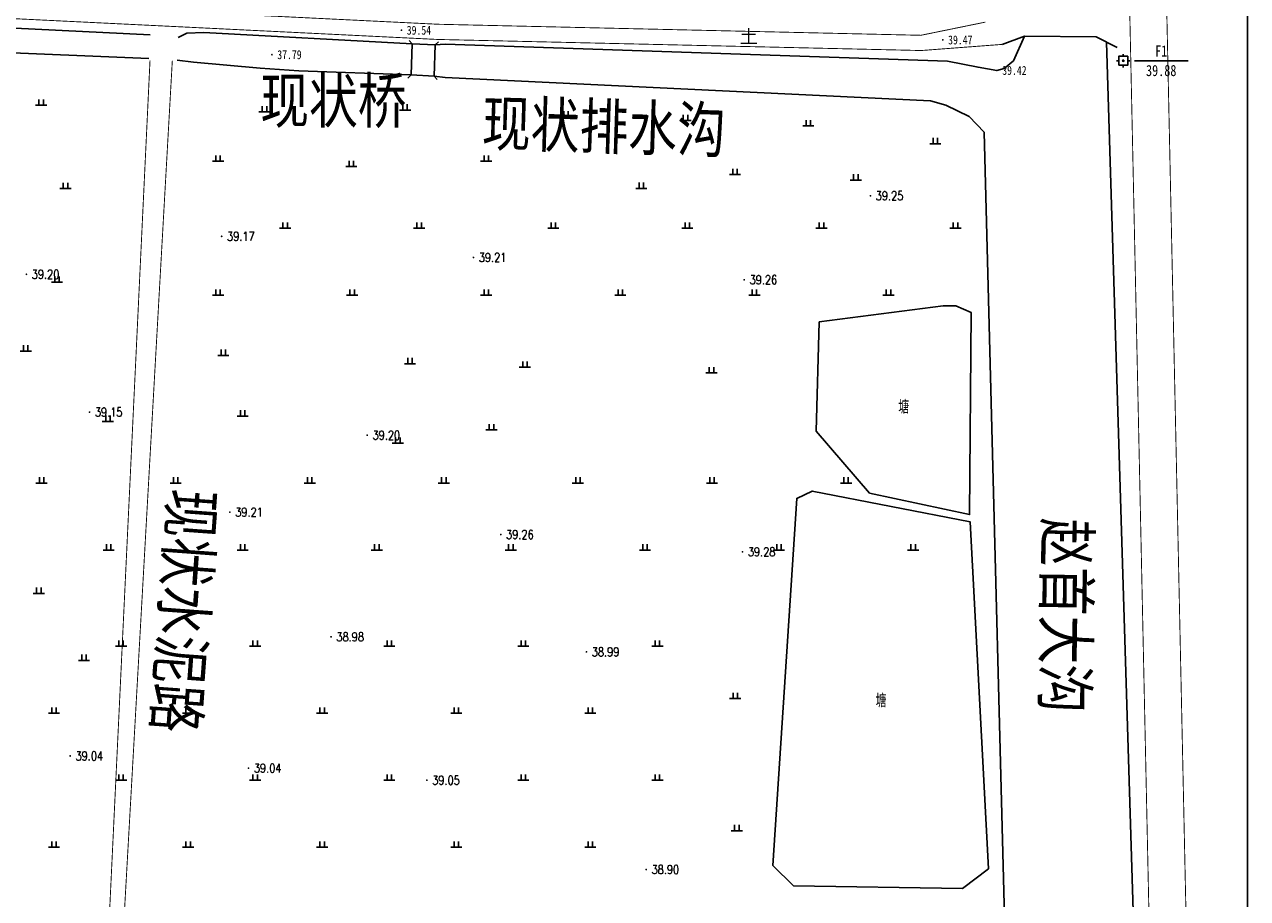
# Model space of a CAD drawing. Extents: x 456755 to 458049, y 3845626 to 3853218.
# Tile 9 of 80: x 457741 to 458014, y 3845866 to 3846061. Entities that reach past the tile are written whole.
import ezdxf
from ezdxf.enums import TextEntityAlignment as Align

# ---------------------------------------------------------------- set-up
doc = ezdxf.new("R2010")
doc.units = 0
doc.header["$PDMODE"] = 34
doc.header["$PDSIZE"] = 0.2
doc.linetypes.add('X2', pattern=[10, 8, -2])
doc.linetypes.add('X3', pattern=[5, 4, -1])
doc.layers.get('0').update_dxf_attribs({"linetype": 'CONTINUOUS'})
doc.layers.add('ASSIST', color=7, linetype='CONTINUOUS', plot=False)
for name, color, linetype in [('DLSS', 4, 'CONTINUOUS'), ('DMTZ', 3, 'CONTINUOUS'), ('GCD', 1, 'CONTINUOUS'), ('JMD', 6, 'CONTINUOUS'), ('KZD', 1, 'CONTINUOUS'), ('SXSS', 5, 'CONTINUOUS'), ('ZBTZ', 3, 'CONTINUOUS')]:
    doc.layers.add(name, color=color, linetype=linetype)
doc.styles.add('HZ', font='rs.shx', dxfattribs={"width": 0.8, "bigfont": 'hztxt.shx'})
doc.styles.add('仿宋体', font='仿宋_GB2312.ttf', dxfattribs={"width": 0.8})
doc.styles.add('正等线体', font='simhei.ttf')
doc.styles.add('黑体', font='simhei.ttf')
doc.linetypes.add('10421', pattern='A,2,[150,AAA.SHX,S=0.5,R=0,X=0,Y=0.5],1e-11', length=2)
doc.linetypes.add('10422', pattern='A,0.75,[150,AAA.SHX,S=0.5,R=0,X=0,Y=0.5],1.5,[177,AAA.SHX,S=1,R=0,X=0,Y=0.4],0.75', length=3)
doc.linetypes.add('444', pattern='A,4.5,[145,AAA.SHX,S=1,R=0,X=0,Y=1],4.5,-0.5,[146,AAA.SHX,S=1,R=0,X=0,Y=0],-0.5', length=10)
doc.linetypes.add('833', pattern='A,2,[150,AAA.SHX,S=0.8,R=0,X=0,Y=0.8],2,[150,AAA.SHX,S=2,R=0,X=0,Y=2],1e-11', length=4)
doc.linetypes.add('8352', pattern='A,1.5,[145,AAA.SHX,S=1,R=0,X=0,Y=1],1.5,-1,3,-1', length=8)

# ---------------------------------------------------------------- blocks, each defined once
blk = doc.blocks.new('GC200')
at = {"linetype": 'Continuous', "const_width": 0.2, "flags": 128}
blk.add_lwpolyline([(-0.1, 0, 1), (0.1, 0, 1)], format="xyb", close=True, dxfattribs=at)
blk = doc.blocks.new('*U23')
at = {"linetype": 'Continuous'}
for points in [[(-0.15, 0), (-0.14, -0.06), (-0.14, 0.06)], [(-0.14, 0.06), (-0.11, -0.11), (-0.11, 0.11)], [(-0.11, -0.11), (-0.14, 0.06), (-0.14, -0.06)], [(-0.11, 0.11), (-0.06, -0.14), (-0.06, 0.14)], [(-0.06, -0.14), (-0.11, 0.11), (-0.11, -0.11)], [(-0.06, 0.14), (0, -0.15), (0, 0.15)], [(0, -0.15), (-0.06, 0.14), (-0.06, -0.14)], [(0, 0.15), (0.06, -0.14), (0.06, 0.14)], [(0.06, -0.14), (0, 0.15), (0, -0.15)], [(0.06, 0.14), (0.11, -0.11), (0.11, 0.11)], [(0.11, -0.11), (0.06, 0.14), (0.06, -0.14)], [(0.11, 0.11), (0.14, -0.06), (0.14, 0.06)], [(0.14, -0.06), (0.11, 0.11), (0.11, -0.11)], [(0.15, 0), (0.14, 0.06), (0.14, -0.06)]]:
    blk.add_solid(points, dxfattribs=at)
blk = doc.blocks.new('gc259')
at = {"linetype": 'Continuous', "flags": 128}
for points in [[(-1, 0), (-1.5, 0)], [(-1, -1), (1, -1), (1, 1), (-1, 1), (-1, -1)], [(0, 1), (0, 1.5)], [(1, 0), (1.5, 0)], [(0, -1), (0, -1.5)]]:
    blk.add_lwpolyline(points, dxfattribs=at)
at = {"linetype": 'Continuous'}
blk.add_circle((0, 0), 0.15, dxfattribs=at)
blk.add_point((0, 0), dxfattribs=at)
blk.add_blockref('*U23', (0, 0), dxfattribs=at)
blk = doc.blocks.new('gc119')
for p, q in [((-1.25, 0), (1.25, 0)), ((-0.5, 1.3), (-0.5, 0)), ((0.5, 1.3), (0.5, 0))]:
    blk.add_line(p, q)

msp = doc.modelspace()

# ---------------------------------------------------------------- linework, layer by layer
at = {"linetype": 'Continuous'}
msp.add_lwpolyline([(456966.52, 3845625.6), (458014.33, 3845625.6), (458014.33, 3847107.36), (456966.52, 3847107.36)], close=True, dxfattribs=at)
at = {"layer": 'ASSIST', "linetype": 'Continuous', "elevation": -33.29, "flags": 128}
msp.add_lwpolyline([(457832.58, 3846056.73), (457832.33, 3846049.74), (457827.18, 3846050.01), (457827.43, 3846057)], close=True, dxfattribs=at)
at = {"layer": 'DLSS', "linetype": 'Continuous'}
for p, q in [((457827.43, 3846057, -33.29), (457826.75, 3846057.73, -33.29)), ((457832.58, 3846056.73, -33.29), (457833.32, 3846057.41, -33.29)), ((457827.18, 3846050.01, -33.29), (457826.45, 3846049.33, -33.29)), ((457832.33, 3846049.74, -33.29), (457833.02, 3846049.01, -33.29))]:
    msp.add_line(p, q, dxfattribs=at)
at = {"layer": 'DLSS', "linetype": 'Continuous', "const_width": 0.2, "flags": 128}
for points, elevation in [([(457988.89, 3845787.68), (457993.87, 3845787.41), (457975.43, 3846653.62)], 6.64), ([(458002.89, 3845753.06), (458002.12, 3845789.04), (457983.73, 3846653.22)], -33.29), ([(458002.89, 3845753.06), (458001.85, 3845801.67), (457983.73, 3846653.22)], -33.29), ([(457325.34, 3846081.21), (457326.17, 3846082.57), (457327.5, 3846083.1), (457331.36, 3846082.93), (457650.89, 3846067.84), (457671.66, 3846066.72), (457685.44, 3846064.99), (457712.74, 3846063.87), (457833.1, 3846057.96), (457941.33, 3846055.48), (457959.4, 3846056.85)], -33.29), ([(457760.44, 3845800.36), (457759.66, 3845806.31), (457760.81, 3845823), (457773.76, 3846053.19)], 6.2)]:
    msp.add_lwpolyline(points, dxfattribs=dict(at, elevation=elevation))
at = {"layer": 'DLSS', "linetype": 'X3', "const_width": 0.2, "elevation": -33.29, "flags": 128}
msp.add_lwpolyline([(457684.92, 3846068.89), (457712.89, 3846067.27), (457833.23, 3846061.36), (457941.24, 3846058.89), (457955.68, 3846061.84)], dxfattribs=at)
at = {"layer": 'DLSS', "linetype": 'Continuous', "elevation": -33.29}
for points in [[(457827.18, 3846050.01), (457827.43, 3846057)], [(457832.58, 3846056.73), (457832.33, 3846049.74)]]:
    msp.add_lwpolyline(points, dxfattribs=at)
at = {"layer": 'DLSS', "linetype": 'X2', "const_width": 0.2, "elevation": 6.18, "flags": 128}
msp.add_lwpolyline([(457755.81, 3845800.85), (457756.87, 3845806.9), (457757.83, 3845822.85), (457768.77, 3846053.29)], dxfattribs=at)
at = {"layer": 'DMTZ', "color": 5, "linetype": '10422', "elevation": 5.89, "flags": 128}
msp.add_lwpolyline([(457768.52, 3846053.66, 0.00000204, 0.00000204, 0), (457768.77, 3846058.99, 0.00000204, 0.00000204, 0)], format="xyseb", dxfattribs=at)
at = {"layer": 'DMTZ', "color": 5, "linetype": '10422', "const_width": 0.00000204, "elevation": 5.89, "flags": 128}
msp.add_lwpolyline([(457775.11, 3846058.69), (457774.86, 3846053.36)], dxfattribs=at)
at = {"layer": 'JMD', "linetype": '444'}
msp.add_line((457980.48, 3846058.51, -33.29), (457985.17, 3846056.16, -33.29), dxfattribs=at)
at = {"layer": 'JMD', "linetype": '444', "elevation": -33.29, "flags": 128}
msp.add_lwpolyline([(457959.4, 3846056.85), (457964.45, 3846058.69), (457980.48, 3846058.51)], dxfattribs=at)
at = {"layer": 'KZD', "linetype": 'Continuous'}
msp.add_line((457989.02, 3846053.19, 6.59), (458001.02, 3846053.19, 6.59), dxfattribs=at)
at = {"layer": 'SXSS', "linetype": '833', "flags": 128}
for points, elevation in [([(457768.77, 3846058.99), (457691.57, 3846062.8), (457670.26, 3846065.57), (457327.33, 3846082.08), (457326.68, 3846081.22), (457326.45, 3846080.28)], 5.89), ([(457325.82, 3846072.34), (457327.36, 3846071.67), (457674.56, 3846054.95), (457680.44, 3846055.9), (457691.3, 3846056.88), (457768.52, 3846053.66)], 5.78), ([(457827.43, 3846057), (457780.79, 3846059.53), (457776.99, 3846059.39), (457775.1, 3846058.36)], 6.31), ([(457964.45, 3846058.69), (457961.98, 3846053.2), (457959.88, 3846051.46), (457958.25, 3846051.03), (457954.04, 3846051.72), (457947.17, 3846053.08), (457834.81, 3846056.89), (457832.58, 3846056.73)], -33.29), ([(457991.08, 3845787.56), (457982.77, 3846057.36)], -33.29), ([(457774.86, 3846053.36), (457778.51, 3846052.84), (457793.44, 3846051.52), (457802.1, 3846050.9), (457827.18, 3846050.01)], 5.89), ([(457832.33, 3846049.74), (457834.79, 3846049.43), (457943.41, 3846044.19), (457946.82, 3846043.23), (457952.08, 3846040.7), (457955.42, 3846037.24), (457955.42, 3846037.24)], -33.29), ([(457955.42, 3846037.24), (457961.31, 3845809.67), (457960.89, 3845789.76)], 6.28)]:
    msp.add_lwpolyline(points, dxfattribs=dict(at, elevation=elevation))
at = {"layer": 'SXSS', "linetype": '10421', "elevation": -33.29, "flags": 128}
msp.add_lwpolyline([(457918.52, 3845994.78), (457917.85, 3845970.3), (457929.77, 3845956.41), (457952.16, 3845951.62), (457952.53, 3845996.85), (457949.03, 3845998.34), (457946.2, 3845998.34)], close=True, dxfattribs=at)
msp.add_lwpolyline([(457950.57, 3845867.92), (457956.41, 3845872.37), (457952.29, 3845950), (457916.95, 3845956.9), (457913.46, 3845955.26), (457908.14, 3845873.07), (457912.76, 3845868.55), (457950.57, 3845867.92)], dxfattribs=at)

# ---------------------------------------------------------------- block references
at = {"layer": 'GCD', "linetype": 'Continuous'}
ref = msp.add_blockref('GC200', (457825.02, 3846060.03, 6.24), dxfattribs=at)
ref.add_attrib('height', '39.54', dxfattribs={"linetype": 'Continuous', "height": 2, "style": '正等线体', "width": 0.8}).set_placement((457826.22, 3846060.03, 6.24), align=Align.MIDDLE_LEFT)
ref = msp.add_blockref('GC200', (457946.14, 3846057.85, 6.18), dxfattribs=at)
ref.add_attrib('height', '39.47', dxfattribs={"linetype": 'Continuous', "height": 2, "style": '正等线体', "width": 0.8}).set_placement((457947.34, 3846057.85, 6.18), align=Align.MIDDLE_LEFT)
ref = msp.add_blockref('GC200', (457796.05, 3846054.55, 4.49), dxfattribs=at)
ref.add_attrib('height', '37.79', dxfattribs={"linetype": 'Continuous', "height": 2, "style": '正等线体', "width": 0.8}).set_placement((457797.25, 3846054.55, 4.49), align=Align.MIDDLE_LEFT)
ref = msp.add_blockref('GC200', (457958.25, 3846051.03, 6.13), dxfattribs=at)
ref.add_attrib('height', '39.42', dxfattribs={"linetype": 'Continuous', "height": 2, "style": '正等线体', "width": 0.8}).set_placement((457959.45, 3846051.03, 6.13), align=Align.MIDDLE_LEFT)
ref = msp.add_blockref('GC200', (457929.95, 3846022.98, -33.26), dxfattribs=at)
ref.add_attrib('height', '39.25', dxfattribs={"linetype": 'Continuous', "height": 2, "style": 'HZ', "width": 0.8}).set_placement((457931.15, 3846022.98, -72.51), align=Align.MIDDLE_LEFT)
ref = msp.add_blockref('GC200', (457784.8, 3846013.9, -33.34), dxfattribs=at)
ref.add_attrib('height', '39.17', dxfattribs={"linetype": 'Continuous', "height": 2, "style": 'HZ', "width": 0.8}).set_placement((457786, 3846013.9, -72.51), align=Align.MIDDLE_LEFT)
ref = msp.add_blockref('GC200', (457841.13, 3846009.18, -33.29), dxfattribs=at)
ref.add_attrib('height', '39.21', dxfattribs={"linetype": 'Continuous', "height": 2, "style": 'HZ', "width": 0.8}).set_placement((457842.33, 3846009.18, -72.51), align=Align.MIDDLE_LEFT)
ref = msp.add_blockref('GC200', (457741.11, 3846005.4, 5.91), dxfattribs=at)
ref.add_attrib('height', '39.20', dxfattribs={"linetype": 'Continuous', "height": 2, "style": 'HZ', "width": 0.8}).set_placement((457742.31, 3846005.4, -33.29), align=Align.MIDDLE_LEFT)
ref = msp.add_blockref('GC200', (457901.73, 3846004.18, -33.25), dxfattribs=at)
ref.add_attrib('height', '39.26', dxfattribs={"linetype": 'Continuous', "height": 2, "style": 'HZ', "width": 0.8}).set_placement((457902.93, 3846004.18, -72.51), align=Align.MIDDLE_LEFT)
ref = msp.add_blockref('GC200', (457755.24, 3845974.56, -33.35), dxfattribs=at)
ref.add_attrib('height', '39.15', dxfattribs={"linetype": 'Continuous', "height": 2, "style": 'HZ', "width": 0.8}).set_placement((457756.44, 3845974.56, -72.51), align=Align.MIDDLE_LEFT)
ref = msp.add_blockref('GC200', (457817.37, 3845969.39, -33.3), dxfattribs=at)
ref.add_attrib('height', '39.20', dxfattribs={"linetype": 'Continuous', "height": 2, "style": 'HZ', "width": 0.8}).set_placement((457818.57, 3845969.39, -72.51), align=Align.MIDDLE_LEFT)
ref = msp.add_blockref('GC200', (457786.64, 3845952.17, -33.29), dxfattribs=at)
ref.add_attrib('height', '39.21', dxfattribs={"linetype": 'Continuous', "height": 2, "style": 'HZ', "width": 0.8}).set_placement((457787.84, 3845952.17, -72.51), align=Align.MIDDLE_LEFT)
ref = msp.add_blockref('GC200', (457847.24, 3845947.16, -33.25), dxfattribs=at)
ref.add_attrib('height', '39.26', dxfattribs={"linetype": 'Continuous', "height": 2, "style": 'HZ', "width": 0.8}).set_placement((457848.44, 3845947.16, -72.51), align=Align.MIDDLE_LEFT)
ref = msp.add_blockref('GC200', (457901.33, 3845943.29, -33.23), dxfattribs=at)
ref.add_attrib('height', '39.28', dxfattribs={"linetype": 'Continuous', "height": 2, "style": 'HZ', "width": 0.8}).set_placement((457902.53, 3845943.29, -72.51), align=Align.MIDDLE_LEFT)
ref = msp.add_blockref('GC200', (457809.27, 3845924.27, 5.69), dxfattribs=at)
ref.add_attrib('height', '38.98', dxfattribs={"linetype": 'Continuous', "height": 2, "style": 'HZ', "width": 0.8}).set_placement((457810.47, 3845924.27, -33.29), align=Align.MIDDLE_LEFT)
ref = msp.add_blockref('GC200', (457866.41, 3845920.89, 5.69), dxfattribs=at)
ref.add_attrib('height', '38.99', dxfattribs={"linetype": 'Continuous', "height": 2, "style": 'HZ', "width": 0.8}).set_placement((457867.61, 3845920.89, -33.29), align=Align.MIDDLE_LEFT)
ref = msp.add_blockref('GC200', (457750.9, 3845897.6, 5.74), dxfattribs=at)
ref.add_attrib('height', '39.04', dxfattribs={"linetype": 'Continuous', "height": 2, "style": 'HZ', "width": 0.8}).set_placement((457752.1, 3845897.6, -33.29), align=Align.MIDDLE_LEFT)
ref = msp.add_blockref('GC200', (457790.81, 3845894.88, 5.75), dxfattribs=at)
ref.add_attrib('height', '39.04', dxfattribs={"linetype": 'Continuous', "height": 2, "style": 'HZ', "width": 0.8}).set_placement((457792.01, 3845894.88, -33.29), align=Align.MIDDLE_LEFT)
ref = msp.add_blockref('GC200', (457830.71, 3845892.17, 5.75), dxfattribs=at)
ref.add_attrib('height', '39.05', dxfattribs={"linetype": 'Continuous', "height": 2, "style": 'HZ', "width": 0.8}).set_placement((457831.91, 3845892.17, -33.29), align=Align.MIDDLE_LEFT)
ref = msp.add_blockref('GC200', (457879.8, 3845872.19, 5.61), dxfattribs=at)
ref.add_attrib('height', '38.90', dxfattribs={"linetype": 'Continuous', "height": 2, "style": 'HZ', "width": 0.8}).set_placement((457881, 3845872.19, -33.29), align=Align.MIDDLE_LEFT)
at = {"layer": 'KZD', "linetype": 'Continuous'}
msp.add_blockref('gc259', (457986.52, 3846053.19, 6.59), dxfattribs=at)
at = {"layer": 'ZBTZ', "linetype": 'Continuous'}
for p in [(457744.41, 3846043.25, -72.51), (457794.4, 3846041.76, -72.51), (457825.84, 3846042.16, -72.51), (457861.86, 3846040.58, -72.51), (457888.59, 3846039.79, -72.51), (457916.07, 3846038.61, -72.51), (457944.47, 3846034.63, -72.51), (457784, 3846030.7, -72.51), (457844, 3846030.7, -72.51), (457813.83, 3846029.5, -72.51), (457899.66, 3846027.74, -72.51), (457749.86, 3846024.58, -72.51), (457878.7, 3846024.63, -72.51), (457926.7, 3846026.5, -72.47), (457799, 3846015.7, -72.51), (457829, 3846015.7, -72.51), (457859, 3846015.7, -72.51), (457889, 3846015.7, -72.51), (457919, 3846015.7, -72.51), (457949, 3846015.7, -72.51), (457747.96, 3846003.62, -33.29), (457784, 3846000.7, -72.51), (457814, 3846000.7, -72.51), (457844, 3846000.7, -72.51), (457874, 3846000.7, -72.51), (457904, 3846000.7, -72.51), (457934, 3846000.7, -72.51), (457740.97, 3845988.22, -72.51), (457785.19, 3845987.25, -72.51), (457826.94, 3845985.4, -72.51), (457852.65, 3845984.58, -72.51), (457894.4, 3845983.34, -72.51), (457759.35, 3845972.48, -72.51), (457789.51, 3845973.68, -72.51), (457845.16, 3845970.56, -72.51), (457824.22, 3845967.61, -72.51), (457744.51, 3845958.68, -72.51), (457774.51, 3845958.68, -72.51), (457804.51, 3845958.68, -72.51), (457834.51, 3845958.68, -72.51), (457864.51, 3845958.68, -72.51), (457894.51, 3845958.68, -72.51), (457924.51, 3845958.68, -72.51), (457759.51, 3845943.68, -72.51), (457789.51, 3845943.68, -72.51), (457819.51, 3845943.68, -72.51), (457849.51, 3845943.68, -72.51), (457879.51, 3845943.68, -72.51), (457909.51, 3845943.68, -72.51), (457939.51, 3845943.68, -72.51), (457743.9, 3845933.97, -72.51), (457762.3, 3845922.17, -33.29), (457792.3, 3845922.17, -33.29), (457822.3, 3845922.17, -33.29), (457852.3, 3845922.17, -33.29), (457882.3, 3845922.17, -33.29), (457753.99, 3845918.98, -72.51), (457899.71, 3845910.43, -72.51), (457747.3, 3845907.17, -33.29), (457777.3, 3845907.17, -33.29), (457807.3, 3845907.17, -33.29), (457837.3, 3845907.17, -33.29), (457867.3, 3845907.17, -33.29), (457762.3, 3845892.17, -33.29), (457792.3, 3845892.17, -33.29), (457822.3, 3845892.17, -33.29), (457852.3, 3845892.17, -33.29), (457882.3, 3845892.17, -33.29), (457900.08, 3845880.87, -72.51), (457747.3, 3845877.17, -33.29), (457777.3, 3845877.17, -33.29), (457807.3, 3845877.17, -33.29), (457837.3, 3845877.17, -33.29), (457867.3, 3845877.17, -33.29)]:
    msp.add_blockref('gc119', p, dxfattribs=at)

# ---------------------------------------------------------------- texts
at = {"layer": 'DLSS', "linetype": 'Continuous', "style": '黑体'}
msp.add_text('土', height=3, dxfattribs=at).set_placement((457902.74, 3846058.75, -33.29), align=Align.MIDDLE)
at = {"layer": 'DLSS', "color": 1, "linetype": 'X3', "style": '仿宋体', "width": 0.8}
msp.add_text('现状桥', height=10, dxfattribs=at).set_placement((457793.44, 3846039.29, -33.29))
at = {"layer": 'DLSS', "linetype": 'X3', "style": '仿宋体', "width": 0.8}
msp.add_text('现状水泥路', height=10, rotation=265.8427, dxfattribs=at).set_placement((457773.35, 3845957.63, -33.29))
at = {"layer": 'KZD', "linetype": 'Continuous', "style": '正等线体', "width": 0.8}
for s, p in [('F1', (457995.02, 3846055.39, 6.59)), ('39.88', (457995.02, 3846050.99, 6.59))]:
    msp.add_text(s, height=2.5, dxfattribs=at).set_placement(p, align=Align.MIDDLE)
at = {"layer": 'SXSS', "linetype": '8352', "style": '仿宋体', "width": 0.8}
for s, rotation, p in [('现状排水沟', 358.2436, (457842.93, 3846034.3, -33.29)), ('赵首大沟', 269.2016, (457969, 3845950.95, -33.29))]:
    msp.add_text(s, height=10, rotation=rotation, dxfattribs=at).set_placement(p)
at = {"layer": 'SXSS', "linetype": 'Continuous', "style": 'HZ', "width": 0.8}
for p in [(457937.4, 3845975.89, -33.29), (457932.34, 3845910.15, -33.29)]:
    msp.add_text('塘', height=3, dxfattribs=at).set_placement(p, align=Align.MIDDLE)

doc.saveas('drawing.dxf')
